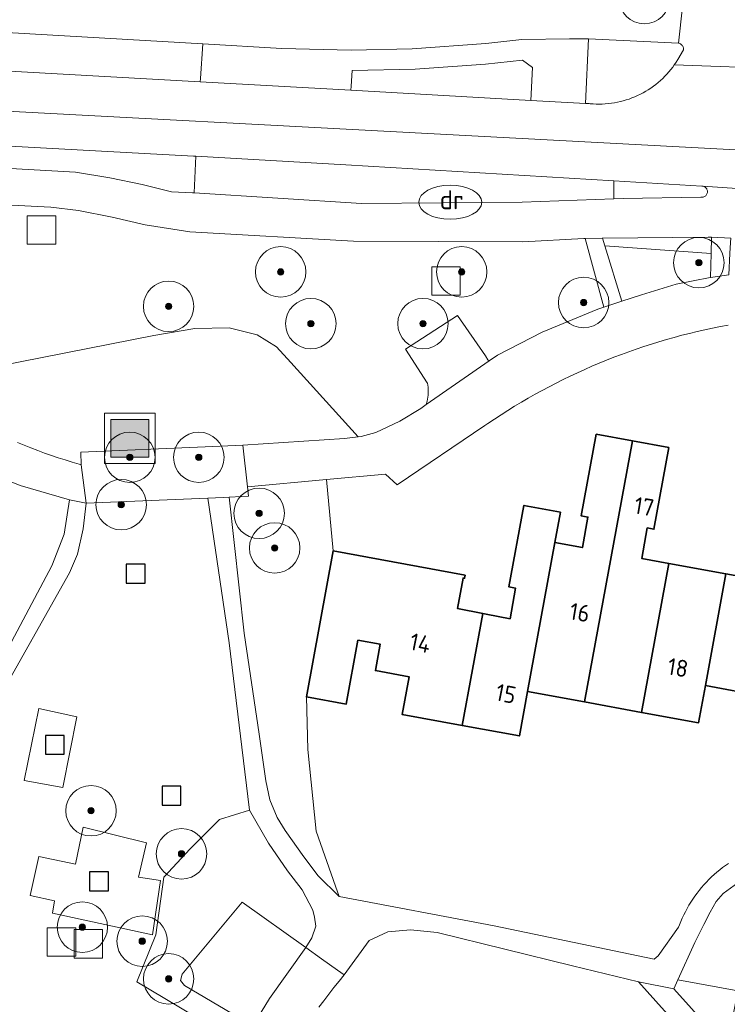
# Model space of a CAD drawing. Extents: x 154222 to 160093, y 456746 to 462495.
# Tile 191 of 254: x 158823 to 158880, y 460852 to 460930. Entities that reach past the tile are written whole.
import ezdxf
from ezdxf.enums import TextEntityAlignment as Align

# ---------------------------------------------------------------- set-up
doc = ezdxf.new("R2010")
doc.units = 0
doc.header["$LTSCALE"] = 0.75
doc.layers.get('0').update_dxf_attribs({"linetype": 'CONTINUOUS'})
for name, color, linetype, lineweight in [('B-XX-GR-BEPLANTING_CULTUUR_BODEMBEDEKKER-GV', 252, 'CONTINUOUS', 18), ('B-XX-GR-BEPLANTING_CULTUUR_BOSPLANTSOEN-GV', 252, 'CONTINUOUS', 18), ('B-XX-GR-BOOM-S', 252, 'CONTINUOUS', 25), ('B-XX-GR-HAAG-GV', 252, 'CONTINUOUS', 13), ('B-XX-IE-MEUBILAIR_WEGMEUBILAIR-S', 252, 'CONTINUOUS', 25), ('B-XX-OG-BEBOUWING-GV', 6, 'CONTINUOUS', 35), ('B-XX-OG-BEBOUWING-T18', 1, 'CONTINUOUS', 18), ('B-XX-OG-TERREIN_CULTUURSCHEIDING-GV', 252, 'CONTINUOUS', 18), ('B-XX-OG-TERREIN_ERF-GV', 252, 'CONTINUOUS', 18), ('B-XX-RI-DRAINAGE_PUT-S', 252, 'CONTINUOUS', 25), ('B-XX-RI-GWA_RIOOLPUT-S', 252, 'CONTINUOUS', 25), ('B-XX-VH-VERHARDING_ASFALT-GV', 252, 'CONTINUOUS', 18), ('B-XX-VH-VERHARDING_BETONSTRAATSTEEN-GV', 252, 'CONTINUOUS', 18), ('B-XX-VH-VERHARDING_HALFVERHARDING-GV', 252, 'CONTINUOUS', 18), ('B-XX-VH-VERHARDING_STRAATBAKSTEEN-GV', 252, 'CONTINUOUS', 18), ('B-XX-VH-VERHARDING_TEGEL-GV', 252, 'CONTINUOUS', 18), ('B-XX-VH-VERHARDING_TEGEL_RUBBER-GV', 252, 'CONTINUOUS', 18)]:
    doc.layers.add(name, color=color, linetype=linetype, lineweight=lineweight)
doc.styles.add('NLCS-ISO', font='NLCS-ISO.ttf')
doc.styles.add('NLCS-ISO-M-T18', font='NLCS-ISO.ttf', dxfattribs={"height": 1.8})

# ---------------------------------------------------------------- blocks, each defined once
blk = doc.blocks.new('SIE-WEG_AFVALBAK-SO')
at = {"linetype": 'ByBlock', "lineweight": 18}
h = blk.add_hatch(color=0, dxfattribs=at)
h.dxf.hatch_style = 1
h.paths.add_polyline_path([(-1.5, -1.5), (1.5, -1.5), (1.5, 1.5), (-1.5, 1.5)])
at = {"color": 0, "linetype": 'ByBlock', "lineweight": 18}
for points in [[(-2, -2), (2, -2), (2, 2), (-2, 2)], [(-1.5, -1.5), (1.5, -1.5), (1.5, 1.5), (-1.5, 1.5)]]:
    blk.add_lwpolyline(points, close=True, dxfattribs=at)
blk = doc.blocks.new('SRI-PUT_INSPECTIEPUT_RIOOLPUT-SO')
at = {"color": 0, "linetype": 'ByBlock', "lineweight": 18}
blk.add_lwpolyline([(-1.125, -1.125), (1.125, -1.125), (1.125, 1.125), (-1.125, 1.125)], close=True, dxfattribs=at)
blk = doc.blocks.new('SKL-WATER_DRAINAGEPUT-SO')
at = {"color": 0, "linetype": 'ByBlock', "lineweight": 18}
blk.add_ellipse((0, 0), major_axis=(2.5, 0), ratio=0.54, dxfattribs=at)
at = {"color": 0, "linetype": 'ByBlock', "lineweight": 18, "style": 'NLCS-ISO'}
blk.add_text('dr', height=1.5, dxfattribs=at).set_placement((0.117, 0.194), align=Align.MIDDLE_CENTER)
blk = doc.blocks.new('SIE-WEG_SPEELTOESTEL-SO')
at = {"flags": 128}
blk.add_lwpolyline([(-0.75, -0.75), (0.75, -0.75), (0.75, 0.75), (-0.75, 0.75)], close=True, dxfattribs=at)
blk = doc.blocks.new('SGR-BOOM_01-SO')
at = {"linetype": 'ByBlock', "lineweight": 18}
h = blk.add_hatch(color=0, dxfattribs=at)
h.dxf.hatch_style = 1
edge = h.paths.add_edge_path()
edge.add_arc((0, 0), 0.25, 0, 360)
at = {"color": 0, "linetype": 'ByBlock', "lineweight": 18}
for radius in [2, 0.25]:
    blk.add_circle((0, 0), radius, dxfattribs=at)

msp = doc.modelspace()

# ---------------------------------------------------------------- linework, layer by layer
at = {"layer": 'B-XX-GR-BEPLANTING_CULTUUR_BODEMBEDEKKER-GV'}
msp.add_lwpolyline([(158878.273, 460912.591), (158878.009, 460912.605), (158869.63, 460912.526), (158869.816, 460911.919), (158878.236, 460911.304)], close=True, dxfattribs=at)
at = {"layer": 'B-XX-GR-BEPLANTING_CULTUUR_BOSPLANTSOEN-GV'}
msp.add_lwpolyline([(158819.95, 460902.029), (158834.065, 460904.791), (158837.323, 460905.36), (158840.028, 460905.399), (158842.241, 460904.853), (158843.785, 460903.914), (158844.909, 460902.664), (158850.266, 460896.764), (158850.489, 460896.79), (158851.667, 460897.121), (158853.567, 460898.01), (158855.212, 460899.026), (158855.656, 460899.334), (158855.726, 460899.594), (158855.76, 460899.749), (158855.786, 460899.906), (158855.804, 460900.065), (158855.813, 460900.223), (158855.815, 460900.383), (158855.809, 460900.542), (158855.795, 460900.7), (158855.773, 460900.858), (158855.743, 460901.014), (158855.732, 460901.063), (158854, 460903.727), (158858.122, 460906.399), (158860.35, 460903.18), (158860.525, 460902.873), (158860.649, 460902.797), (158861.288, 460903.24), (158864.833, 460905.069), (158869.252, 460906.886), (158869.736, 460907.046), (158868.245, 460912.485), (158868.133, 460912.481), (158863.3, 460912.226), (158849.9, 460912.266), (158836.92, 460913.007), (158833.368, 460913.576), (158830.771, 460914.19), (158828.098, 460914.697), (158825.898, 460914.967), (158789.172, 460916.839)], dxfattribs=at)
for points in [[(158878.236, 460911.304), (158869.816, 460911.919), (158871.159, 460907.517), (158872.709, 460908.03), (158875.47, 460908.87), (158878.155, 460909.406), (158878.182, 460909.409)], [(158848.279, 460887.731), (158847.755, 460893.383), (158841.475, 460892.801), (158841.555, 460892.06), (158841, 460892.036), (158840.043, 460891.995), (158841.223, 460881.216), (158842.42, 460873.205), (158842.939, 460869.513), (158843.254, 460867.992), (158843.842, 460866.605), (158844.484, 460865.561), (158845.946, 460863.496), (158847.08, 460861.99), (158848.755, 460860.354), (158848.474, 460861.149), (158846.926, 460865.533), (158846.279, 460871.996), (158846.16, 460876.163)], [(158843.141, 460864.558), (158841.636, 460867.19), (158839.266, 460866.44), (158836.952, 460864.113), (158834.852, 460861.862), (158834.226, 460857.298), (158832.705, 460853.588), (158840.75, 460848.789), (158840.757, 460848.793), (158840.937, 460848.936), (158841.481, 460849.386), (158841.912, 460850.087), (158836.501, 460853.294), (158836.187, 460853.697), (158836.32, 460854.189), (158841.068, 460859.903), (158846.101, 460856.314), (158846.597, 460857.055), (158846.893, 460857.981), (158846.806, 460858.704), (158846.671, 460859.255), (158845.814, 460860.861), (158844.649, 460862.366)], [(158880.349, 460852.872), (158875.602, 460853.751), (158875.277, 460853.038), (158879.486, 460848.352)]]:
    msp.add_lwpolyline(points, close=True, dxfattribs=at)
at = {"layer": 'B-XX-GR-HAAG-GV'}
msp.add_lwpolyline([(158878.273, 460912.591), (158878.009, 460912.605), (158869.63, 460912.526), (158869.816, 460911.919), (158878.236, 460911.304)], close=True, dxfattribs=at)
at = {"layer": 'B-XX-OG-BEBOUWING-GV'}
for points in [[(158871.988, 460896.455), (158869.124, 460896.98), (158867.938, 460890.509), (158868.469, 460890.412), (158868.026, 460887.996), (158865.844, 460888.396), (158863.683, 460876.597), (158868.197, 460875.767)], [(158874.888, 460895.923), (158871.988, 460896.455), (158868.197, 460875.767), (158872.718, 460874.937), (158874.879, 460886.739), (158872.731, 460887.132), (158873.172, 460889.548), (158873.703, 460889.451)], [(158885.662, 460893.951), (158882.676, 460894.497), (158881.491, 460888.026), (158882.021, 460887.929), (158881.579, 460885.514), (158879.395, 460885.913), (158877.773, 460877.058), (158882.313, 460876.224), (158883.499, 460882.699), (158885.121, 460891.553), (158885.219, 460891.535)], [(158866.286, 460890.809), (158863.393, 460891.342), (158862.204, 460884.871), (158862.736, 460884.773), (158862.292, 460882.357), (158860.405, 460882.709), (158860.133, 460882.764), (158858.51, 460873.898), (158863.036, 460873.066), (158863.683, 460876.597), (158865.844, 460888.396)], [(158858.735, 460885.815), (158848.279, 460887.731), (158846.16, 460876.163), (158849.308, 460875.587), (158850.236, 460880.652), (158852.006, 460880.328), (158851.624, 460878.243), (158854.29, 460877.754), (158853.744, 460874.774), (158858.51, 460873.898), (158860.133, 460882.764), (158858.129, 460883.171), (158858.57, 460885.581), (158858.688, 460885.56)], [(158879.395, 460885.913), (158874.879, 460886.739), (158872.718, 460874.937), (158877.233, 460874.107), (158877.773, 460877.058)]]:
    msp.add_lwpolyline(points, close=True, dxfattribs=at)
at = {"layer": 'B-XX-OG-TERREIN_CULTUURSCHEIDING-GV'}
for points in [[(158725.817, 460931.153), (158837.741, 460924.9), (158837.759, 460925.173), (158837.939, 460927.925), (158802.286, 460929.969)], [(158789.416, 460919.91), (158827.865, 460917.746), (158830.581, 460917.292), (158833.145, 460916.776), (158835.459, 460916.183), (158837.138, 460916.113), (158837.249, 460916.106), (158837.39, 460919.005), (158837.202, 460919.016), (158789.63, 460921.612)], [(158823.256, 460896.33), (158823.788, 460896.108), (158824.323, 460895.894), (158824.862, 460895.688), (158825.402, 460895.489), (158825.946, 460895.297), (158826.492, 460895.113), (158827.041, 460894.937), (158827.592, 460894.768), (158828.146, 460894.607), (158828.314, 460894.56), (158828.271, 460895.561), (158838.131, 460895.989), (158841.112, 460896.119), (158849.172, 460896.637), (158850.266, 460896.764), (158844.909, 460902.664), (158843.785, 460903.914), (158842.241, 460904.853), (158840.028, 460905.399), (158837.323, 460905.36), (158834.065, 460904.791), (158819.95, 460902.029)], [(158840.75, 460848.789), (158832.705, 460853.588), (158834.226, 460857.298), (158834.852, 460861.862), (158836.952, 460864.113), (158839.266, 460866.44), (158841.636, 460867.19), (158841.284, 460870.218), (158840.042, 460880.442), (158838.342, 460891.921), (158828.692, 460891.505), (158828.462, 460889.49), (158828.016, 460887.467), (158827.366, 460885.991), (158821.197, 460875.06), (158818.73, 460869.552), (158816.978, 460866.446), (158817.826, 460865.186), (158820.447, 460861.287), (158817.547, 460856.406), (158814.753, 460859.431), (158812.557, 460857.333), (158815.659, 460851.682)]]:
    msp.add_lwpolyline(points, dxfattribs=at)
for points in [[(158875.636, 460927.976), (158868.519, 460928.307), (158868.282, 460923.194), (158868.56, 460923.178), (158868.635, 460923.17), (158868.876, 460923.151), (158869.117, 460923.14), (158869.359, 460923.137), (158869.601, 460923.142), (158869.842, 460923.155), (158870.083, 460923.176), (158870.323, 460923.205), (158870.562, 460923.242), (158870.8, 460923.286), (158871.036, 460923.339), (158871.27, 460923.399), (158871.502, 460923.467), (158871.732, 460923.543), (158871.959, 460923.626), (158872.183, 460923.717), (158872.404, 460923.815), (158872.622, 460923.92), (158872.836, 460924.032), (158873.046, 460924.152), (158873.252, 460924.278), (158873.454, 460924.411), (158873.652, 460924.551), (158873.844, 460924.697), (158874.032, 460924.85), (158874.214, 460925.008), (158874.392, 460925.172), (158874.563, 460925.343), (158874.729, 460925.519), (158874.889, 460925.7), (158875.043, 460925.886), (158875.191, 460926.078), (158875.309, 460926.241), (158875.332, 460926.274), (158875.467, 460926.475), (158875.595, 460926.68), (158876.05, 460927.44), (158876.051, 460927.472), (158876.047, 460927.536), (158876.034, 460927.599), (158876.015, 460927.661), (158875.987, 460927.718), (158875.953, 460927.773), (158875.912, 460927.822), (158875.865, 460927.866), (158875.814, 460927.904), (158875.758, 460927.936), (158875.698, 460927.96)], [(158864.063, 460926.05), (158863.283, 460926.628), (158860.356, 460926.302), (158854.772, 460925.898), (158849.77, 460925.804), (158849.696, 460924.556), (158849.677, 460924.233), (158863.941, 460923.436)], [(158877.486, 460916.64), (158870.533, 460917.055), (158870.523, 460915.636), (158871.267, 460915.665), (158877.415, 460915.763), (158877.474, 460915.756), (158877.534, 460915.757), (158877.592, 460915.766), (158877.649, 460915.783), (158877.704, 460915.807), (158877.754, 460915.839), (158877.8, 460915.876), (158877.84, 460915.92), (158877.874, 460915.969), (158877.902, 460916.021), (158877.922, 460916.077), (158877.934, 460916.136), (158877.938, 460916.195), (158877.935, 460916.254), (158877.923, 460916.313), (158877.904, 460916.369), (158877.878, 460916.422), (158877.844, 460916.471), (158877.804, 460916.515), (158877.759, 460916.554), (158877.709, 460916.586), (158877.655, 460916.611), (158877.598, 460916.628), (158877.539, 460916.638)], [(158823.472, 460892.912), (158819.704, 460894.409), (158819.251, 460889.592), (158819.483, 460884.679), (158820.142, 460876.91), (158820.128, 460876.857), (158820.094, 460876.414), (158820.052, 460875.972), (158820.003, 460875.531), (158819.976, 460875.329), (158820.236, 460875.801), (158825.968, 460886.549), (158826.944, 460889.045), (158827.368, 460891.79)], [(158823.792, 460869.544), (158824.949, 460875.234), (158827.954, 460874.573), (158826.838, 460868.972)], [(158827.844, 460862.909), (158828.463, 460865.84), (158833.485, 460864.599), (158832.855, 460861.864), (158834.581, 460861.61), (158833.954, 460857.304), (158826.029, 460859.017), (158826.185, 460859.989), (158824.269, 460860.414), (158824.94, 460863.511)]]:
    msp.add_lwpolyline(points, close=True, dxfattribs=at)
at = {"layer": 'B-XX-OG-TERREIN_ERF-GV'}
for points in [[(158879.587, 460905.625), (158878.969, 460905.51), (158878.353, 460905.386), (158877.739, 460905.255), (158877.126, 460905.116), (158876.516, 460904.969), (158875.907, 460904.815), (158875.3, 460904.652), (158874.696, 460904.482), (158874.093, 460904.305), (158873.493, 460904.119), (158872.895, 460903.926), (158872.3, 460903.726), (158871.707, 460903.517), (158871.117, 460903.302), (158870.53, 460903.078), (158869.946, 460902.848), (158869.365, 460902.61), (158868.787, 460902.364), (158868.212, 460902.111), (158867.64, 460901.851), (158867.072, 460901.584), (158866.507, 460901.309), (158865.945, 460901.027), (158865.388, 460900.738), (158864.834, 460900.443), (158864.283, 460900.139), (158863.737, 460899.83), (158863.195, 460899.513), (158862.657, 460899.189), (158862.122, 460898.858), (158861.593, 460898.521), (158861.067, 460898.177), (158860.546, 460897.826), (158860.302, 460897.658), (158853.355, 460892.963), (158852.432, 460893.817), (158847.755, 460893.383), (158848.279, 460887.731), (158858.735, 460885.815), (158858.688, 460885.56), (158858.57, 460885.581), (158858.129, 460883.171), (158860.133, 460882.764), (158860.405, 460882.709), (158862.292, 460882.357), (158862.736, 460884.773), (158862.204, 460884.871), (158863.393, 460891.342), (158866.286, 460890.809), (158865.844, 460888.396), (158868.026, 460887.996), (158868.469, 460890.412), (158867.938, 460890.509), (158869.124, 460896.98), (158871.988, 460896.455), (158874.888, 460895.923), (158873.703, 460889.451), (158873.172, 460889.548), (158872.731, 460887.132), (158874.879, 460886.739), (158879.395, 460885.913), (158881.579, 460885.514)], [(158882.313, 460876.224), (158877.773, 460877.058), (158877.233, 460874.107), (158872.718, 460874.937), (158868.197, 460875.767), (158863.683, 460876.597), (158863.036, 460873.066), (158858.51, 460873.898), (158853.744, 460874.774), (158854.29, 460877.754), (158851.624, 460878.243), (158852.006, 460880.328), (158850.236, 460880.652), (158849.308, 460875.587), (158846.16, 460876.163), (158846.279, 460871.996), (158846.926, 460865.533), (158848.474, 460861.149), (158848.755, 460860.354), (158861.037, 460858.007), (158873.726, 460855.374), (158874.042, 460855.638), (158875.652, 460857.911), (158875.718, 460858.088), (158875.826, 460858.355), (158875.941, 460858.62), (158876.063, 460858.881), (158876.193, 460859.139), (158876.329, 460859.393), (158876.473, 460859.643), (158876.623, 460859.889), (158876.781, 460860.131), (158876.944, 460860.368), (158877.115, 460860.601), (158877.292, 460860.828), (158877.475, 460861.051), (158877.664, 460861.269), (158877.859, 460861.481), (158878.06, 460861.688), (158878.266, 460861.889), (158878.479, 460862.085), (158878.696, 460862.274), (158878.918, 460862.458), (158879.146, 460862.635), (158879.378, 460862.806), (158879.615, 460862.97)], [(158880.627, 460861.649), (158879.185, 460860.573), (158878.638, 460859.934), (158878.158, 460859.106), (158877.644, 460858.12), (158876.952, 460856.709), (158875.602, 460853.751), (158880.349, 460852.872), (158879.486, 460848.352), (158885.949, 460847.158)], [(158879.107, 460846.188), (158872.463, 460853.584), (158867.25, 460854.848), (158856.508, 460857.48), (158854.402, 460857.691), (158852.612, 460857.533), (158851.137, 460856.849), (158849.157, 460854.134), (158848.742, 460853.63), (158848.334, 460853.12), (158847.932, 460852.605), (158847.536, 460852.086), (158847.146, 460851.562)]]:
    msp.add_lwpolyline(points, dxfattribs=at)
at = {"layer": 'B-XX-VH-VERHARDING_ASFALT-GV'}
for points in [[(158884.057, 460925.945), (158875.309, 460926.241), (158875.191, 460926.078), (158875.043, 460925.886), (158874.889, 460925.7), (158874.729, 460925.519), (158874.563, 460925.343), (158874.392, 460925.172), (158874.214, 460925.008), (158874.032, 460924.85), (158873.844, 460924.697), (158873.652, 460924.551), (158873.454, 460924.411), (158873.252, 460924.278), (158873.046, 460924.152), (158872.836, 460924.032), (158872.622, 460923.92), (158872.404, 460923.815), (158872.183, 460923.717), (158871.959, 460923.626), (158871.732, 460923.543), (158871.502, 460923.467), (158871.27, 460923.399), (158871.036, 460923.339), (158870.8, 460923.286), (158870.562, 460923.242), (158870.323, 460923.205), (158870.083, 460923.176), (158869.842, 460923.155), (158869.601, 460923.142), (158869.359, 460923.137), (158869.117, 460923.14), (158868.876, 460923.151), (158868.635, 460923.17), (158868.56, 460923.178), (158868.282, 460923.194), (158863.941, 460923.436), (158849.677, 460924.233), (158837.741, 460924.9), (158725.817, 460931.153)], [(158802.286, 460929.969), (158837.939, 460927.925), (158844.21, 460927.535), (158849.697, 460927.408), (158854.537, 460927.52), (158860.363, 460927.932), (158863.224, 460928.266), (158867.017, 460928.319), (158868.519, 460928.307), (158875.636, 460927.976), (158875.966, 460930.855)], [(158875.966, 460930.855), (158875.636, 460927.976), (158875.698, 460927.96), (158875.758, 460927.936), (158875.814, 460927.904), (158875.865, 460927.866), (158875.912, 460927.822), (158875.953, 460927.773), (158875.987, 460927.718), (158876.015, 460927.661), (158876.034, 460927.599), (158876.047, 460927.536), (158876.051, 460927.472), (158876.05, 460927.44), (158875.595, 460926.68), (158875.467, 460926.475), (158875.332, 460926.274), (158875.309, 460926.241), (158884.057, 460925.945)], [(158682.446, 460929.997), (158889.651, 460919.025)], [(158725.126, 460925.137), (158734.663, 460924.677), (158735.553, 460924.626), (158735.675, 460924.628), (158735.927, 460924.626), (158736.178, 460924.617), (158736.429, 460924.599), (158736.68, 460924.573), (158789.63, 460921.612), (158837.202, 460919.016), (158837.39, 460919.005), (158849.273, 460918.325), (158870.533, 460917.055), (158877.486, 460916.64), (158877.539, 460916.638), (158881.087, 460916.399), (158881.147, 460916.398), (158881.207, 460916.39), (158889.458, 460915.865), (158889.651, 460919.025), (158682.446, 460929.997)], [(158881.087, 460916.399), (158877.539, 460916.638), (158877.598, 460916.628), (158877.655, 460916.611), (158877.709, 460916.586), (158877.759, 460916.554), (158877.804, 460916.515), (158877.844, 460916.471), (158877.878, 460916.422), (158877.904, 460916.369), (158877.923, 460916.313), (158877.935, 460916.254), (158877.938, 460916.195), (158877.934, 460916.136), (158877.922, 460916.077), (158877.902, 460916.021), (158877.874, 460915.969), (158877.84, 460915.92), (158877.8, 460915.876), (158877.754, 460915.839), (158877.704, 460915.807), (158877.649, 460915.783), (158877.592, 460915.766), (158877.534, 460915.757), (158877.474, 460915.756), (158877.415, 460915.763), (158871.267, 460915.665), (158870.523, 460915.636), (158863.251, 460915.361), (158850.519, 460915.256), (158837.249, 460916.106), (158837.138, 460916.113), (158835.459, 460916.183), (158833.145, 460916.776), (158830.581, 460917.292), (158827.865, 460917.746), (158789.416, 460919.91)], [(158789.172, 460916.839), (158825.898, 460914.967), (158828.098, 460914.697), (158830.771, 460914.19), (158833.368, 460913.576), (158836.92, 460913.007), (158849.9, 460912.266), (158863.3, 460912.226), (158868.133, 460912.481), (158868.245, 460912.485), (158869.59, 460912.525), (158869.63, 460912.526), (158878.009, 460912.605), (158878.273, 460912.591), (158879.788, 460912.512)]]:
    msp.add_lwpolyline(points, dxfattribs=at)
at = {"layer": 'B-XX-VH-VERHARDING_BETONSTRAATSTEEN-GV'}
for points in [[(158879.633, 460909.609), (158878.182, 460909.409), (158878.155, 460909.406), (158875.47, 460908.87), (158872.709, 460908.03), (158871.159, 460907.517), (158869.736, 460907.046), (158869.252, 460906.886), (158864.833, 460905.069), (158861.288, 460903.24), (158860.649, 460902.797), (158855.656, 460899.334), (158855.212, 460899.026), (158853.567, 460898.01), (158851.667, 460897.121), (158850.489, 460896.79), (158850.266, 460896.764), (158849.172, 460896.637), (158841.112, 460896.119), (158841.475, 460892.801), (158847.755, 460893.383), (158852.432, 460893.817), (158853.355, 460892.963), (158860.302, 460897.658), (158860.546, 460897.826), (158861.067, 460898.177), (158861.593, 460898.521), (158862.122, 460898.858), (158862.657, 460899.189), (158863.195, 460899.513), (158863.737, 460899.83), (158864.283, 460900.139), (158864.834, 460900.443), (158865.388, 460900.738), (158865.945, 460901.027), (158866.507, 460901.309), (158867.072, 460901.584), (158867.64, 460901.851), (158868.212, 460902.111), (158868.787, 460902.364), (158869.365, 460902.61), (158869.946, 460902.848), (158870.53, 460903.078), (158871.117, 460903.302), (158871.707, 460903.517), (158872.3, 460903.726), (158872.895, 460903.926), (158873.493, 460904.119), (158874.093, 460904.305), (158874.696, 460904.482), (158875.3, 460904.652), (158875.907, 460904.815), (158876.516, 460904.969), (158877.126, 460905.116), (158877.739, 460905.255), (158878.353, 460905.386), (158878.969, 460905.51), (158879.587, 460905.625)], [(158819.704, 460894.409), (158823.472, 460892.912), (158827.368, 460891.79), (158828.692, 460891.505), (158828.314, 460894.56), (158828.146, 460894.607), (158827.592, 460894.768), (158827.041, 460894.937), (158826.492, 460895.113), (158825.946, 460895.297), (158825.402, 460895.489), (158824.862, 460895.688), (158824.323, 460895.894), (158823.788, 460896.108), (158823.256, 460896.33)]]:
    msp.add_lwpolyline(points, dxfattribs=at)
msp.add_lwpolyline([(158860.35, 460903.18), (158858.122, 460906.399), (158854, 460903.727), (158855.732, 460901.063), (158855.743, 460901.014), (158855.773, 460900.858), (158855.795, 460900.7), (158855.809, 460900.542), (158855.815, 460900.383), (158855.813, 460900.223), (158855.804, 460900.065), (158855.786, 460899.906), (158855.76, 460899.749), (158855.726, 460899.594), (158855.656, 460899.334), (158860.649, 460902.797), (158860.525, 460902.873)], close=True, dxfattribs=at)
at = {"layer": 'B-XX-VH-VERHARDING_HALFVERHARDING-GV'}
msp.add_lwpolyline([(158828.692, 460891.505), (158827.368, 460891.79), (158826.944, 460889.045), (158825.968, 460886.549), (158820.236, 460875.801), (158819.976, 460875.329), (158816.666, 460869.307), (158814.567, 460866.036), (158813.404, 460864.916), (158812.51, 460864.557), (158811.619, 460864.376), (158814.014, 460862.217), (158815.398, 460863.645), (158816.978, 460866.446), (158818.73, 460869.552), (158821.197, 460875.06), (158827.366, 460885.991), (158828.016, 460887.467), (158828.462, 460889.49)], close=True, dxfattribs=at)
for points in [[(158879.615, 460862.97), (158879.378, 460862.806), (158879.146, 460862.635), (158878.918, 460862.458), (158878.696, 460862.274), (158878.479, 460862.085), (158878.266, 460861.889), (158878.06, 460861.688), (158877.859, 460861.481), (158877.664, 460861.269), (158877.475, 460861.051), (158877.292, 460860.828), (158877.115, 460860.601), (158876.944, 460860.368), (158876.781, 460860.131), (158876.623, 460859.889), (158876.473, 460859.643), (158876.329, 460859.393), (158876.193, 460859.139), (158876.063, 460858.881), (158875.941, 460858.62), (158875.826, 460858.355), (158875.718, 460858.088), (158875.652, 460857.911), (158874.042, 460855.638), (158873.726, 460855.374), (158861.037, 460858.007), (158848.755, 460860.354), (158847.08, 460861.99), (158845.946, 460863.496), (158844.484, 460865.561), (158843.842, 460866.605), (158843.254, 460867.992), (158842.939, 460869.513), (158842.42, 460873.205), (158841.223, 460881.216), (158840.043, 460891.995), (158839.546, 460891.973), (158838.342, 460891.921), (158840.042, 460880.442), (158841.284, 460870.218), (158841.636, 460867.19), (158843.141, 460864.558), (158844.649, 460862.366), (158845.814, 460860.861), (158846.671, 460859.255), (158846.806, 460858.704), (158846.893, 460857.981), (158846.597, 460857.055), (158846.101, 460856.314), (158847.362, 460855.414), (158848.626, 460854.513), (158849.157, 460854.134), (158851.137, 460856.849), (158852.612, 460857.533), (158854.402, 460857.691), (158856.508, 460857.48), (158867.25, 460854.848), (158872.463, 460853.584), (158875.277, 460853.038), (158875.602, 460853.751), (158876.952, 460856.709), (158877.644, 460858.12), (158878.158, 460859.106), (158878.638, 460859.934), (158879.185, 460860.573), (158880.627, 460861.649)], [(158885.949, 460847.158), (158879.486, 460848.352), (158875.277, 460853.038), (158872.463, 460853.584), (158879.107, 460846.188), (158883.494, 460845.383), (158874.36, 460795.036), (158880.677, 460793.875)]]:
    msp.add_lwpolyline(points, dxfattribs=at)
at = {"layer": 'B-XX-VH-VERHARDING_STRAATBAKSTEEN-GV'}
msp.add_lwpolyline([(158847.146, 460851.562), (158847.536, 460852.086), (158847.932, 460852.605), (158848.334, 460853.12), (158848.742, 460853.63), (158849.157, 460854.134), (158848.626, 460854.513), (158847.362, 460855.414), (158846.101, 460856.314), (158843.243, 460852.254), (158841.912, 460850.087)], dxfattribs=at)
at = {"layer": 'B-XX-VH-VERHARDING_TEGEL-GV'}
for points in [[(158868.519, 460928.307), (158867.017, 460928.319), (158863.224, 460928.266), (158860.363, 460927.932), (158854.537, 460927.52), (158849.697, 460927.408), (158844.21, 460927.535), (158837.939, 460927.925), (158837.759, 460925.173), (158837.741, 460924.9), (158849.677, 460924.233), (158849.696, 460924.556), (158849.77, 460925.804), (158854.772, 460925.898), (158860.356, 460926.302), (158863.283, 460926.628), (158864.063, 460926.05), (158863.941, 460923.436), (158868.282, 460923.194)], [(158849.273, 460918.325), (158837.39, 460919.005), (158837.249, 460916.106), (158850.519, 460915.256), (158863.251, 460915.361), (158870.523, 460915.636), (158870.533, 460917.055)], [(158869.816, 460911.919), (158869.63, 460912.526), (158869.59, 460912.525), (158868.245, 460912.485), (158869.736, 460907.046), (158871.159, 460907.517)], [(158879.788, 460912.512), (158878.273, 460912.591), (158878.236, 460911.304), (158878.182, 460909.409), (158879.633, 460909.609), (158879.723, 460911.288), (158879.769, 460912.16)], [(158841.475, 460892.801), (158841.112, 460896.119), (158838.131, 460895.989), (158828.271, 460895.561), (158828.314, 460894.56), (158828.692, 460891.505), (158838.342, 460891.921), (158839.546, 460891.973), (158840.043, 460891.995), (158841, 460892.036), (158841.555, 460892.06)], [(158827.954, 460874.573), (158824.949, 460875.234), (158823.792, 460869.544), (158826.838, 460868.972)], [(158846.101, 460856.314), (158841.068, 460859.903), (158836.32, 460854.189), (158836.187, 460853.697), (158836.501, 460853.294), (158841.912, 460850.087), (158843.243, 460852.254)]]:
    msp.add_lwpolyline(points, close=True, dxfattribs=at)
at = {"layer": 'B-XX-VH-VERHARDING_TEGEL_RUBBER-GV'}
msp.add_lwpolyline([(158833.485, 460864.599), (158828.463, 460865.84), (158827.844, 460862.909), (158824.94, 460863.511), (158824.269, 460860.414), (158826.185, 460859.989), (158826.029, 460859.017), (158833.954, 460857.304), (158834.581, 460861.61), (158832.855, 460861.864)], close=True, dxfattribs=at)

# ---------------------------------------------------------------- block references
at = {"layer": 'B-XX-GR-BOOM-S'}
for p in [(158872.942, 460931.503), (158877.261, 460910.571), (158844.117, 460909.842), (158858.465, 460909.842), (158868.133, 460907.412), (158835.234, 460907.109), (158846.508, 460905.743), (158855.391, 460905.743), (158832.159, 460895.152), (158837.625, 460895.152), (158831.476, 460891.394), (158842.408, 460890.711), (158843.638, 460887.967), (158829.085, 460867.138), (158836.259, 460863.721), (158828.401, 460857.913), (158833.142, 460856.802), (158835.234, 460853.814)]:
    msp.add_blockref('SGR-BOOM_01-SO', p, dxfattribs=at)
at = {"layer": 'B-XX-IE-MEUBILAIR_WEGMEUBILAIR-S'}
for name, p in [('SIE-WEG_AFVALBAK-SO', (158832.159, 460896.652)), ('SIE-WEG_SPEELTOESTEL-SO', (158832.628, 460885.92)), ('SIE-WEG_SPEELTOESTEL-SO', (158826.216, 460872.365)), ('SIE-WEG_SPEELTOESTEL-SO', (158835.462, 460868.336)), ('SIE-WEG_SPEELTOESTEL-SO', (158829.725, 460861.54))]:
    msp.add_blockref(name, p, dxfattribs=at)
at = {"layer": 'B-XX-RI-DRAINAGE_PUT-S'}
msp.add_blockref('SKL-WATER_DRAINAGEPUT-SO', (158857.557, 460915.361), dxfattribs=at)
at = {"layer": 'B-XX-RI-GWA_RIOOLPUT-S'}
for p in [(158825.16, 460913.162), (158857.22, 460909.127), (158826.746, 460856.737), (158828.88, 460856.59)]:
    msp.add_blockref('SRI-PUT_INSPECTIEPUT_RIOOLPUT-SO', p, dxfattribs=at)

# ---------------------------------------------------------------- texts
at = {"layer": 'B-XX-OG-BEBOUWING-T18', "style": 'NLCS-ISO-M-T18'}
for s, rotation, p in [('17', 350.7, (158872.925, 460891.246)), ('16', 350.7, (158867.819, 460882.856)), ('14', 348.6, (158855.181, 460880.425)), ('18', 350.7, (158875.6, 460878.479)), ('15', 348.6, (158861.969, 460876.412))]:
    msp.add_text(s, height=1.35, rotation=rotation, dxfattribs=at).set_placement(p, align=Align.MIDDLE_CENTER)

doc.saveas('drawing.dxf')
